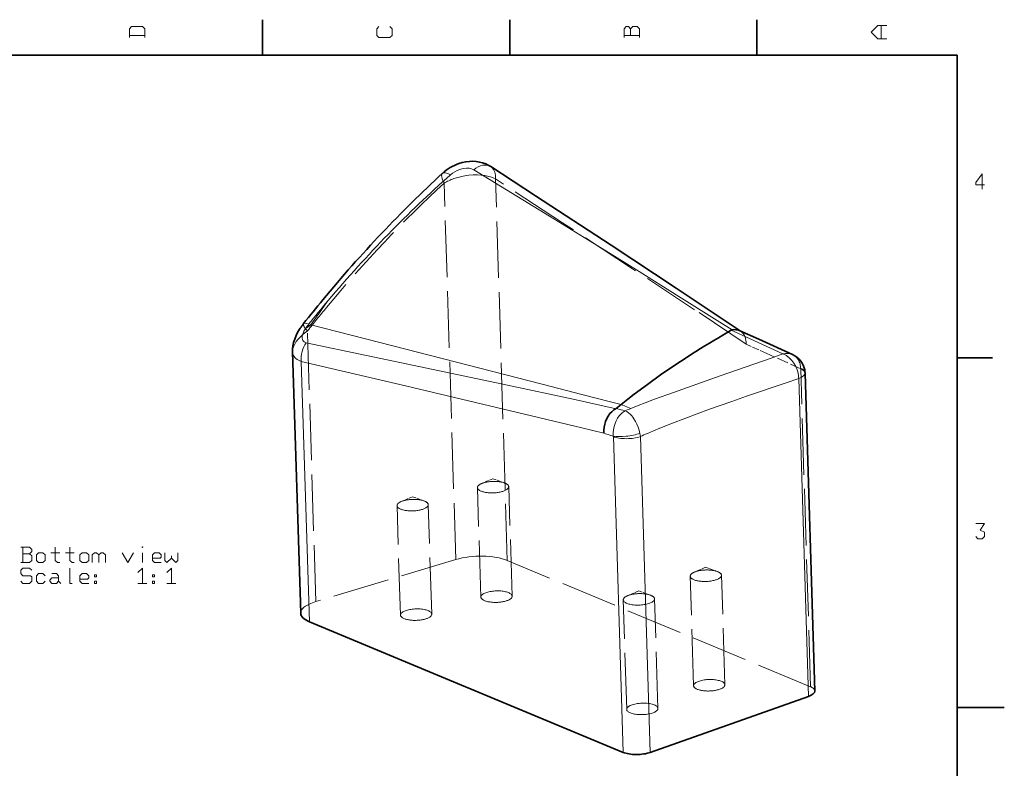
# Model space of a CAD drawing. Extents: x 0 to 420, y 0 to 297.
# Tile 7 of 7: x 211 to 420, y 136 to 294. Entities that reach past the tile are written whole.
import ezdxf

# ---------------------------------------------------------------- set-up
doc = ezdxf.new("R2010")
doc.units = 0
doc.linetypes.add('DASHED', pattern=[15, 12, -3])

msp = doc.modelspace()

# ---------------------------------------------------------------- linework, layer by layer
at = {"color": 7, "lineweight": 35}
for p, q in [((262.5, 287), (262.5, 294.5)), ((315, 287), (315, 294.5)), ((367.5, 287), (367.5, 294.5)), ((410, 287), (10, 287)), ((410, 10), (410, 287)), ((270.53, 229.01), (270.52, 229)), ((271.84, 229.2), (272.8, 229.7)), ((362.05, 228.59), (360.27, 227.55)), ((362.1, 228.62), (362.05, 228.59)), ((367.86, 226.66), (363.75, 228.52)), ((375.03, 223.42), (367.86, 226.66)), ((270.63, 168.51), (268.91, 224.02)), ((410, 222.7), (417.5, 222.7)), ((377.7, 219.5), (377.7, 219.56)), ((379.79, 152.01), (377.7, 219.5)), ((337.6, 211.96), (338.67, 212.82)), ((272.47, 166.72), (339.09, 138.98)), ((344.82, 138.97), (378.45, 150.86)), ((410, 148.5), (420, 148.5))]:
    msp.add_line(p, q, dxfattribs=at)
at = {"color": 7, "linetype": 'DASHED', "lineweight": 13}
for p, q in [((303.56, 179.9), (301.09, 259.83)), ((314.5, 179.72), (311.99, 260.7)), ((273.85, 170.99), (272.07, 228.44)), ((378.87, 152.91), (376.78, 220.4)), ((308.87, 171.94), (308.15, 195.18)), ((315.52, 172.14), (314.8, 195.39)), ((291.8, 168.11), (291.08, 191.36)), ((298.45, 168.32), (297.73, 191.56)), ((303.56, 179.9), (273.85, 170.99)), ((378.87, 152.91), (314.5, 179.72)), ((354.04, 153.13), (353.32, 176.37)), ((360.68, 153.34), (359.96, 176.58)), ((346.48, 148.32), (345.76, 171.56)), ((339.84, 148.11), (339.12, 171.35))]:
    msp.add_line(p, q, dxfattribs=at)
at = {"color": 7, "lineweight": 13}
for p, q in [((366.06, 226.74), (362.05, 228.59)), ((372.98, 223.56), (366.06, 226.74)), ((272.47, 166.72), (270.76, 221.95)), ((370.49, 222.69), (372.98, 223.56)), ((373.48, 217.37), (376.36, 218.36)), ((376.36, 218.35), (376.36, 218.36)), ((378.45, 150.86), (376.36, 218.35)), ((339.03, 211.62), (339.51, 211.5)), ((340.02, 212.27), (340.72, 211.99)), ((336.24, 206.34), (337, 206.1)), ((337.01, 206.02), (337, 206.1)), ((339.09, 138.98), (337.01, 206.02)), ((344.82, 138.97), (342.75, 206.02))]:
    msp.add_line(p, q, dxfattribs=at)
at = {"color": 7, "linetype": 'DASHED', "lineweight": 13, "ltscale": 0.00432}
msp.add_line((364.05, 228.35), (363.9, 228.45), dxfattribs=at)
at = {"color": 7, "linetype": 'DASHED', "lineweight": 13, "ltscale": 0.117971}
msp.add_line((369.47, 223.71), (365.17, 225.65), dxfattribs=at)
at = {"color": 7, "linetype": 'DASHED', "lineweight": 13, "ltscale": 0.200525}
msp.add_line((376.78, 220.4), (369.47, 223.71), dxfattribs=at)
at = {"color": 7, "linetype": 'DASHED', "lineweight": 13, "ltscale": 0.001606}
msp.add_line((376.78, 220.4), (376.78, 220.46), dxfattribs=at)
at = {"color": 7, "linetype": 'DASHED', "lineweight": 13, "ltscale": 0.06513}
for p, q in [((311.42, 197.07), (309.03, 196.04)), ((294.35, 193.24), (291.96, 192.22)), ((342.39, 173.24), (339.99, 172.21))]:
    msp.add_line(p, q, dxfattribs=at)
at = {"color": 7, "linetype": 'DASHED', "lineweight": 13, "ltscale": 0.065129}
for p, q in [((311.42, 197.07), (313.87, 196.19)), ((294.35, 193.24), (296.8, 192.37)), ((356.59, 178.26), (359.04, 177.39)), ((342.39, 173.24), (344.84, 172.37))]:
    msp.add_line(p, q, dxfattribs=at)
at = {"color": 7, "linetype": 'DASHED', "lineweight": 13, "ltscale": 0.065131}
msp.add_line((356.59, 178.26), (354.19, 177.24), dxfattribs=at)
at = {"color": 7, "lineweight": 13}
for points in [[(237.53, 290.69), (237.53, 292.56), (237.07, 293.03), (234.73, 293.03), (234.27, 292.56), (234.27, 290.69)], [(289.57, 293.03), (290.03, 292.56), (290.03, 291.16), (289.57, 290.69), (287.23, 290.69), (286.77, 291.16), (286.77, 292.56), (287.23, 293.03)], [(342.53, 290.69), (342.53, 292.56), (342.07, 293.03), (341.13, 293.03), (340.67, 292.56), (340.2, 293.03), (339.73, 293.03), (339.27, 292.56), (339.27, 290.69)], [(395.03, 290.46), (393.17, 290.46), (391.77, 291.86), (393.17, 293.26), (395.03, 293.26)], [(393.87, 293.26), (393.87, 290.46)], [(234.27, 291.16), (235.9, 291.16), (237.53, 291.16)], [(339.27, 291.16), (340.9, 291.16), (342.53, 291.16)], [(340.67, 291.16), (340.67, 292.56)], [(307.37, 262.63), (307.07, 262.78), (306.74, 262.89), (306.39, 262.96), (306.12, 262.99), (305.85, 263), (305.3, 262.95), (304.84, 262.86), (304.39, 262.72)], [(362.2, 228.65), (359.63, 230.29), (350.94, 235.77), (341.9, 241.41), (336.36, 244.85), (323.43, 252.81), (307.37, 262.63)], [(415.79, 259.45), (413.93, 259.45), (413.93, 259.92), (415.33, 261.78), (415.33, 260.15), (415.33, 258.52)], [(271.84, 229.2), (271.57, 228.79), (271.33, 228.37), (271.15, 227.98), (271.04, 227.6), (270.97, 227.21), (270.97, 226.89), (271.01, 226.64), (271.11, 226.4), (271.24, 226.23), (271.35, 226.12), (271.49, 226.04), (271.64, 225.97), (271.81, 225.93)], [(338.67, 212.82), (336.41, 213.38), (330.31, 214.95), (321.87, 217.11), (290.17, 225.24), (272.8, 229.7)], [(271.81, 225.93), (297.42, 220.55), (314.57, 216.92), (328.51, 213.92), (337.57, 211.93)], [(268.91, 224.02), (268.93, 223.82), (268.97, 223.61), (269.02, 223.42), (269.1, 223.23), (269.24, 222.99), (269.42, 222.77), (269.62, 222.57), (269.86, 222.39), (270.28, 222.15), (270.76, 221.95)], [(270.76, 221.95), (292.86, 216.78), (312.19, 212.2), (330.34, 207.84), (335.02, 206.71)], [(370.49, 222.69), (359.68, 218.91), (355.74, 217.52), (349.78, 215.4), (345.76, 213.93), (343.76, 213.18), (342.24, 212.59), (340.72, 211.99)], [(372.98, 223.56), (373.24, 223.46), (373.49, 223.34), (373.74, 223.19), (373.99, 223.02), (374.24, 222.83), (374.48, 222.62), (374.91, 222.15), (375.3, 221.63), (375.65, 221.03), (375.94, 220.4), (376.15, 219.73), (376.24, 219.39), (376.3, 219.04), (376.34, 218.71), (376.36, 218.36)], [(373.48, 217.37), (365.27, 214.56), (362.13, 213.47), (357.42, 211.8), (354.79, 210.85), (352.17, 209.88), (349.57, 208.89), (346.87, 207.81), (345.54, 207.26), (344.24, 206.69)], [(339.51, 211.5), (339.4, 211.44), (339.08, 211.23), (338.86, 211.05), (338.64, 210.86), (338.25, 210.42), (337.91, 209.92), (337.62, 209.39), (337.36, 208.77), (337.17, 208.13), (337.04, 207.46), (336.99, 206.79), (337, 206.12), (337, 206.1)], [(338.67, 212.82), (339.35, 212.55), (340.02, 212.27)], [(339.51, 211.5), (339.89, 211.31), (340.24, 211.06), (340.58, 210.75), (340.91, 210.39), (341.14, 210.1), (341.36, 209.79), (341.71, 209.22), (342.01, 208.62), (342.27, 207.99), (342.48, 207.34), (342.65, 206.69)], [(413.93, 187.58), (415.79, 187.58), (414.86, 186.18), (415.79, 185.72), (415.79, 184.78), (415.33, 184.32), (414.39, 184.32), (413.93, 184.78)], [(211.21, 179.27), (213.08, 179.27), (213.55, 179.73), (213.55, 180.67), (213.08, 181.13), (213.55, 181.6), (213.55, 182.07), (213.08, 182.53), (211.21, 182.53)], [(211.68, 182.53), (211.68, 180.9), (211.68, 179.27)], [(218.54, 182.53), (218.54, 179.73), (219.01, 179.27), (219.47, 179.27)], [(221.62, 182.53), (221.62, 179.73), (222.09, 179.27), (222.55, 179.27)], [(211.68, 181.13), (213.08, 181.13)], [(217.61, 181.37), (219.47, 181.37)], [(220.69, 181.37), (222.55, 181.37)], [(226.38, 179.27), (226.38, 180.9), (226.85, 181.37), (227.31, 181.37), (227.78, 180.9), (227.78, 179.27)], [(227.78, 180.9), (228.25, 181.37), (228.71, 181.37), (229.18, 180.9), (229.18, 179.27)], [(232.77, 181.37), (233.94, 179.27), (235.11, 181.37)], [(237.02, 179.27), (237.02, 181.37)], [(241.03, 179.27), (239.63, 179.27), (239.17, 179.73), (239.17, 180.9), (239.63, 181.37), (240.57, 181.37), (241.03, 180.9), (241.03, 180.43), (240.8, 180.2), (239.17, 180.2)], [(241.78, 181.37), (241.78, 179.73), (242.25, 179.27), (243.18, 180.2), (243.18, 180.67)], [(243.18, 180.2), (244.11, 179.27), (244.58, 179.73), (244.58, 181.37)], [(211.21, 175.3), (211.68, 174.83), (213.08, 174.83), (213.55, 175.3), (213.55, 176.23), (213.31, 176.47), (211.68, 176.47), (211.21, 176.93), (211.21, 177.63), (211.68, 178.1), (213.08, 178.1), (213.55, 177.63)], [(221.62, 178.1), (221.62, 176.47), (221.62, 174.83), (222.09, 174.83)], [(236.09, 177.17), (237.02, 178.1), (237.02, 176.47), (237.02, 174.83)], [(242.25, 177.17), (243.18, 178.1), (243.18, 176.47), (243.18, 174.83)], [(216.39, 175.3), (215.93, 174.83), (214.99, 174.83), (214.53, 175.3), (214.53, 176.47), (214.99, 176.93), (215.93, 176.93), (216.39, 176.47)], [(219.24, 175.3), (218.77, 174.83), (217.84, 174.83), (217.37, 175.3), (217.37, 175.53), (217.84, 176), (219.24, 176)], [(217.84, 176.93), (218.77, 176.93), (219.24, 176.47), (219.24, 175.3), (219.71, 174.83)], [(225.63, 174.83), (224.23, 174.83), (223.77, 175.3), (223.77, 176.47), (224.23, 176.93), (225.17, 176.93), (225.63, 176.47), (225.63, 176), (225.4, 175.77), (223.77, 175.77)], [(237.95, 174.83), (236.09, 174.83)], [(244.11, 174.83), (242.25, 174.83)]]:
    msp.add_lwpolyline(points, dxfattribs=at)
at = {"color": 7, "lineweight": 35}
for points in [[(304.22, 263.97), (304.92, 264.18), (305.66, 264.34), (306.44, 264.43), (307.14, 264.45), (307.86, 264.41), (308.62, 264.29), (309.24, 264.13), (309.93, 263.88), (310.46, 263.63), (310.98, 263.32)], [(363.9, 228.45), (350.31, 237.5), (336.51, 246.62), (320.48, 257.13), (310.98, 263.32)], [(270.53, 229.01), (270.05, 228.22), (269.67, 227.47), (269.36, 226.69), (269.14, 225.97), (269, 225.3), (268.92, 224.65), (268.91, 224.02)], [(338.67, 212.82), (340.06, 213.92), (341.45, 215), (344.24, 217.1), (347.04, 219.11), (349.84, 221.03), (352.65, 222.88)], [(375.03, 223.42), (375.56, 223.14), (376.03, 222.81), (376.42, 222.45), (376.8, 222.02), (377.09, 221.59), (377.33, 221.14), (377.51, 220.64), (377.63, 220.18), (377.69, 219.69), (377.7, 219.56)], [(337.6, 211.96), (337.37, 211.83), (337.14, 211.68), (336.91, 211.5), (336.68, 211.3), (336.29, 210.88), (335.92, 210.38), (335.6, 209.82), (335.35, 209.24), (335.17, 208.63), (335.04, 207.99), (334.99, 207.35), (335.02, 206.71)]]:
    msp.add_lwpolyline(points, dxfattribs=at)
at = {"color": 7, "linetype": 'DASHED', "lineweight": 13}
for points in [[(311.99, 260.7), (311.66, 260.85), (311.32, 260.99), (310.94, 261.12), (310.55, 261.24), (309.76, 261.41), (308.96, 261.51), (308.15, 261.56), (307.24, 261.55), (306.34, 261.48), (305.45, 261.36)], [(365.17, 225.65), (354.24, 232.95), (341.1, 241.63), (326.22, 251.41), (311.99, 260.7)], [(270.99, 227.58), (270.63, 227.24), (270.13, 226.71), (269.7, 226.16), (269.36, 225.63), (269.23, 225.36), (269.11, 225.09), (269, 224.74), (268.93, 224.38), (268.91, 224.02)]]:
    msp.add_lwpolyline(points, dxfattribs=at)
at = {"color": 7, "lineweight": 13}
for points in [[(237.02, 182.63), (237.11, 182.53), (237.02, 182.44), (236.93, 182.53)], [(216.39, 180.9), (216.39, 179.73), (215.93, 179.27), (214.99, 179.27), (214.53, 179.73), (214.53, 180.9), (214.99, 181.37), (215.93, 181.37)], [(225.63, 180.9), (225.63, 179.73), (225.17, 179.27), (224.23, 179.27), (223.77, 179.73), (223.77, 180.9), (224.23, 181.37), (225.17, 181.37)], [(227.31, 176.7), (227.31, 176.23), (226.85, 176.23), (226.85, 176.7)], [(239.63, 176.7), (239.63, 176.23), (239.17, 176.23), (239.17, 176.7)], [(227.31, 175.3), (227.31, 174.83), (226.85, 174.83), (226.85, 175.3)], [(239.63, 175.3), (239.63, 174.83), (239.17, 174.83), (239.17, 175.3)]]:
    msp.add_lwpolyline(points, close=True, dxfattribs=at)
at = {"color": 7, "lineweight": 35}
for centre, radius, start, end in [((307.45, 254.58), 9.93, 109.0286, 132.6061), ((552.88, 5.39), 360.23, 140.3949, 141.427), ((281.29, 221.96), 12.86, 141.3306, 146.778), ((362.33, 228.07), 0.593, 101.8347, 112.8318), ((457.1, 61.02), 192.64, 120.1757, 122.8349)]:
    msp.add_arc(centre, radius, start, end, dxfattribs=at)
at = {"color": 7, "lineweight": 13}
for centre, radius, start, end in [((306.3, 257.19), 5.85, 109.0609, 131.5552), ((470.42, 71.09), 253.87, 139.8233, 141.292), ((438.06, 116.83), 200.13, 143.8548, 145.6684), ((278.91, 224.56), 8.45, 141.2999, 146.7631), ((316.55, 120.31), 94.04, 76.1668, 77.0648), ((399.72, 65.63), 157.8, 111.9534, 112.4267), ((294.08, 69.02), 143.64, 72.9308, 73.4414), ((336.41, 205.41), 6.37, 5.46, 11.5541), ((388.42, 107), 109.04, 113.9021, 114.7619)]:
    msp.add_arc(centre, radius, start, end, dxfattribs=at)
at = {"color": 7, "linetype": 'DASHED', "lineweight": 13}
for centre, radius, start, end in [((550.86, 6.08), 356.6, 140.3915, 141.4236), ((279.05, 218.56), 12.1, 125.2284, 131.7721), ((362.88, 226.61), 2.1, 56.2173, 65.6332)]:
    msp.add_arc(centre, radius, start, end, dxfattribs=at)
at = {"color": 7, "lineweight": 13}
for centre, major_axis, ratio, start_param, end_param in [((308.52, 259.55), (-2.45, -3.77), 0.653876, 3.141557, 4.263513), ((470.7, -306.18), (72, -613.46), 0.49831, 3.475789, 3.577135), ((303.77, 258.58), (3.04, -3.31), 0.316435, 2.338351, 3.141593), ((274.76, 227.19), (3.52, -2.81), 0.201645, 2.486485, 3.141636), ((274.22, 223.1), (-1.02, -4.38), 0.763312, 4.200331, 5.148949), ((373.01, 219.38), (-2.26, -3.92), 0.772527, 3.218696, 3.789662), ((373.7, 219.39), (4, 0.17), 0.376508, 5.423358, 6.2832), ((373.7, 219.38), (-4, -0.12), 0.367094, 2.28646, 3.141619), ((340.08, 207.12), (3.96, 0.54), 0.246923, 3.790289, 5.381889), ((340.09, 207.04), (-4, -0.12), 0.367094, 0.680757, 2.286459)]:
    msp.add_ellipse(centre, major_axis=major_axis, ratio=ratio, start_param=start_param, end_param=end_param, dxfattribs=at)
at = {"color": 7, "lineweight": 35}
for centre, major_axis, ratio, start_param, end_param in [((410.19, -141.2), (-2.64, -451.42), 0.546759, 3.611735, 3.730268), ((361.71, 224.5), (-2.19, -3.94), 0.681954, 3.197658, 3.682931), ((278.63, 168.76), (8, 0.25), 0.367094, 3.1415, 3.822349), ((375.79, 151.89), (4, 0.12), 0.367094, 5.428052, 6.283212), ((342.17, 140), (4, 0.12), 0.367094, 3.822349, 5.428052)]:
    msp.add_ellipse(centre, major_axis=major_axis, ratio=ratio, start_param=start_param, end_param=end_param, dxfattribs=at)
at = {"color": 7, "linetype": 'DASHED', "lineweight": 13}
for centre, major_axis, ratio, start_param, end_param in [((303.77, 258.58), (3.04, -3.31), 0.316435, 3.141593, 4.057727), ((305.88, 256.83), (7.98, 1.67), 0.554809, 1.508796, 2.094612), ((308.52, 259.55), (-2.45, -3.77), 0.653876, 2.256813, 3.141557), ((403.21, -128.3), (-8.46, -435.21), 0.545316, 3.621741, 3.741898), ((274.76, 227.19), (3.52, -2.81), 0.201645, 3.141636, 4.017732), ((361.71, 224.51), (-2.19, -3.94), 0.681951, 2.208904, 3.085511), ((373.01, 219.39), (-2.26, -3.9), 0.773569, 2.246517, 3.220307), ((373.7, 219.39), (4, 0.17), 0.376508, 0.000014, 0.675684), ((373.7, 219.38), (-4, -0.12), 0.367094, 3.141619, 3.822349), ((311.48, 195.28), (3.32, 0.1), 0.367094, 0.752774, 2.388836), ((311.48, 195.28), (3.32, 0.1), 0.367094, 2.751553, 3.141576), ((311.48, 195.28), (3.32, 0.1), 0.367094, 3.141576, 6.283169), ((311.48, 195.28), (3.32, 0.1), 0.367094, 2.388836, 2.751553), ((311.48, 195.28), (3.32, 0.1), 0.367094, 6.283169, 7.035959), ((294.41, 191.46), (3.32, 0.1), 0.367094, 0.752774, 2.388836), ((294.41, 191.46), (3.32, 0.1), 0.367094, 6.283169, 7.035959), ((294.41, 191.46), (3.32, 0.1), 0.367094, 2.751553, 3.141576), ((294.41, 191.46), (3.32, 0.1), 0.367094, 3.141576, 6.283169), ((294.41, 191.46), (3.32, 0.1), 0.367094, 2.388836, 2.751553), ((308.34, 177.68), (8, 0.25), 0.367094, 0.680756, 2.199193), ((356.64, 176.48), (3.32, 0.1), 0.367094, 0.752774, 2.388836), ((356.64, 176.48), (3.32, 0.1), 0.367094, 2.751553, 3.141576), ((356.64, 176.48), (3.32, 0.1), 0.367094, 3.141576, 6.283169), ((356.64, 176.48), (3.32, 0.1), 0.367094, 2.388836, 2.751553), ((356.64, 176.48), (3.32, 0.1), 0.367094, 6.283169, 7.035959), ((312.2, 172.04), (3.32, 0.1), 0.367094, 2.751553, 3.141576), ((312.2, 172.04), (3.32, 0.1), 0.367094, 3.141576, 6.283169), ((312.2, 172.04), (3.32, 0.1), 0.367094, 6.283169, 9.034738), ((342.44, 171.46), (3.32, 0.1), 0.367094, 2.388836, 3.141576), ((342.44, 171.46), (3.32, 0.1), 0.367094, 0.752774, 2.388836), ((342.44, 171.46), (3.32, 0.1), 0.367094, 6.283169, 7.035959), ((342.44, 171.46), (3.32, 0.1), 0.367094, 5.893145, 6.283169), ((278.63, 168.76), (8, 0.25), 0.367094, 2.199193, 3.1415), ((295.13, 168.22), (3.32, 0.1), 0.367094, 6.283169, 9.034738), ((342.44, 171.46), (3.32, 0.1), 0.367094, 3.141576, 5.893145), ((295.13, 168.22), (3.32, 0.1), 0.367094, 2.751553, 3.141576), ((295.13, 168.22), (3.32, 0.1), 0.367094, 3.141576, 6.283169), ((357.36, 153.23), (3.32, 0.1), 0.367094, 2.751553, 3.141576), ((357.36, 153.23), (3.32, 0.1), 0.367094, 3.141576, 6.283169), ((357.36, 153.23), (3.32, 0.1), 0.367094, 6.283169, 9.034738), ((375.79, 151.89), (4, 0.12), 0.367094, 0.000027, 0.680756), ((343.16, 148.21), (3.32, 0.1), 0.367094, 6.283169, 9.424761), ((343.16, 148.21), (3.32, 0.1), 0.367094, 3.141576, 5.893145), ((343.16, 148.21), (3.32, 0.1), 0.367094, 5.893145, 6.283169)]:
    msp.add_ellipse(centre, major_axis=major_axis, ratio=ratio, start_param=start_param, end_param=end_param, dxfattribs=at)

doc.saveas('drawing.dxf')
